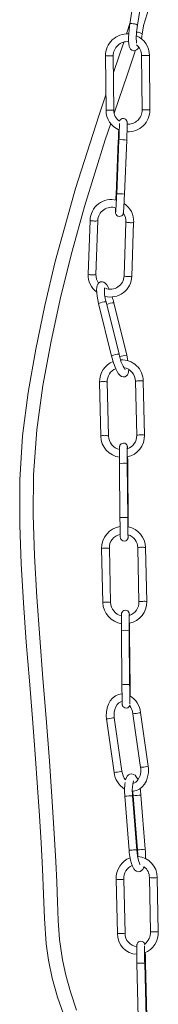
# Model space of a CAD drawing. Header units: millimetres. Extents: x -238 to 509, y -1369 to 291.
# Tile 5 of 7: x -118 to -64, y -685 to -304. Entities that reach past the tile are written whole.
import ezdxf

# ---------------------------------------------------------------- set-up
doc = ezdxf.new("R2010")
doc.units = ezdxf.units.MM

msp = doc.modelspace()

# ---------------------------------------------------------------- linework, layer by layer
at = {"color": 7, "linetype": 'Continuous', "lineweight": 15}
for p, q in [((-71.97, -285.09), (-75.2, -305.42)), ((-72.22, -305.79), (-69.01, -285.56)), ((-75.08, -304.68), (-76.5, -309.15)), ((-75.17, -305.38), (-75.15, -305.33)), ((-70.36, -309.17), (-69.76, -305.4)), ((-77.55, -312.31), (-81.53, -324.13)), ((-84.59, -317.7), (-84.39, -338.7)), ((-81.39, -338.67), (-81.59, -317.67)), ((-70.59, -317.56), (-70.39, -338.59)), ((-67.39, -338.59), (-67.59, -317.53)), ((-79.66, -350.55), (-80.53, -371.52)), ((-79.39, -350.12), (-80.26, -371.26)), ((-77.26, -371.26), (-76.39, -350.25)), ((-90.6, -381.38), (-91.3, -402.23)), ((-88.3, -402.34), (-87.6, -381.48)), ((-76.68, -382.01), (-77.39, -402.86)), ((-74.4, -403.12), (-73.69, -382.11)), ((-87.28, -413.58), (-82.25, -433.94)), ((-79.34, -433.21), (-84.36, -412.86)), ((-76.35, -433.61), (-81.37, -413.3)), ((-86.94, -443.99), (-86.47, -464.92)), ((-83.47, -464.85), (-83.94, -443.92)), ((-72.94, -443.68), (-72.47, -464.73)), ((-69.48, -464.54), (-69.94, -443.62)), ((-79.15, -475.6), (-78.99, -496.67)), ((-75.99, -496.67), (-76.15, -475.58)), ((-75.84, -497.56), (-75.99, -476.62)), ((-86.11, -508.46), (-85.64, -529.39)), ((-82.64, -529.32), (-83.11, -508.4)), ((-72.11, -508.15), (-71.64, -529.2)), ((-68.64, -529.01), (-69.11, -508.09)), ((-78.39, -540.31), (-78.24, -561.38)), ((-75.24, -561.38), (-75.39, -540.29)), ((-75.08, -562.27), (-75.24, -541.33)), ((-68.04, -592.76), (-71.03, -572)), ((-84.21, -574.39), (-81.22, -595.15)), ((-78.25, -594.72), (-81.24, -573.96)), ((-74, -572.43), (-71, -593.23)), ((-77.11, -604.42), (-75.45, -625.39)), ((-72.45, -625.25), (-74.12, -604.19)), ((-73.85, -604.23), (-72.19, -625.17)), ((-69.2, -624.93), (-70.86, -603.99)), ((-75.41, -625.36), (-75.42, -625.36)), ((-80.49, -636.57), (-80.02, -657.52)), ((-77.02, -657.45), (-77.49, -636.5)), ((-67.6, -635.91), (-67.12, -656.96)), ((-64.12, -656.96), (-64.6, -635.84)), ((-72.4, -669.11), (-71.9, -690.13)), ((-68.9, -690.13), (-69.4, -669.03)), ((-68.56, -689.89), (-69.06, -668.9))]:
    msp.add_line(p, q, dxfattribs=at)
at = {"color": 8, "linetype": 'Continuous', "lineweight": 15}
for p, q in [((-83.12, -317.68), (-84.59, -317.7)), ((-81.59, -317.67), (-83.12, -317.68)), ((-69.13, -317.55), (-70.59, -317.56)), ((-67.59, -317.53), (-69.13, -317.55)), ((-82.92, -338.68), (-84.39, -338.7)), ((-81.39, -338.67), (-82.92, -338.68))]:
    msp.add_line(p, q, dxfattribs=at)
at = {"color": 7, "linetype": 'Continuous', "lineweight": 15, "flags": 128}
for points in [[(-75.18, -305.32), (-75.3, -306.11), (-75.48, -307.63), (-75.61, -309.14), (-75.68, -310.56), (-75.68, -311.86), (-75.61, -313), (-75.43, -313.99), (-75.22, -314.59), (-74.9, -315.08), (-74.43, -315.47), (-73.77, -315.69), (-73.06, -315.62), (-72.55, -315.36), (-72.17, -315.01), (-71.85, -314.55), (-71.72, -314.29)], [(-70.71, -311.04), (-70.52, -310.1), (-70.36, -309.17)], [(-81.22, -339.81), (-76.11, -324.7), (-73.23, -316.19), (-73.04, -315.61)], [(-84.44, -332.71), (-87.25, -340.94), (-96.23, -369), (-104.11, -397.36), (-108.15, -414.33), (-111.69, -431.24), (-114.66, -448), (-116.79, -464.8), (-117.87, -481.9), (-117.9, -499.37), (-117.34, -514.38), (-116.44, -529.51), (-115.34, -544.67), (-114.14, -559.73), (-112.96, -574.32), (-111.88, -588.14), (-110.94, -601.05), (-110.2, -611.99), (-109.57, -622.41), (-109.04, -632.53), (-108.6, -642.33), (-108.25, -651.81), (-107.59, -661.51), (-106.69, -667.94), (-105.25, -674.81), (-103.17, -682.22), (-100.39, -690.22)], [(-76.39, -350.25), (-76.36, -349.47), (-76.3, -348.03), (-76.26, -346.69), (-76.23, -345.52), (-76.21, -344.56), (-76.21, -343.85), (-76.22, -343.35), (-76.25, -343.13), (-76.3, -342.96), (-76.42, -342.68), (-76.67, -342.35), (-77.07, -342.06), (-77.59, -341.91), (-78.17, -341.97), (-78.58, -342.17), (-78.86, -342.42), (-79.04, -342.67), (-79.14, -342.88), (-79.18, -342.99)], [(-95.83, -687.29), (-98.25, -680.2), (-100.06, -673.72), (-101.34, -667.77), (-102.43, -659.92), (-102.92, -652.57), (-103.18, -645.24), (-103.49, -637.72), (-103.87, -629.67), (-104.34, -621.06), (-105.25, -606.49), (-106.37, -590.77), (-107.66, -574.11), (-108.9, -558.74), (-110.14, -543.07), (-111.28, -527.24), (-112.18, -511.29), (-112.67, -495.42), (-112.5, -479.87), (-111.23, -462.5), (-108.86, -445.34), (-105.67, -428.11), (-101.89, -410.69), (-97.58, -393.27), (-92.77, -375.96), (-84.75, -350.22), (-82.58, -343.81)], [(-80.7, -376.51), (-80.71, -377.21), (-80.72, -377.92), (-80.7, -378.42), (-80.67, -378.64), (-80.63, -378.82), (-80.51, -379.09), (-80.25, -379.43), (-79.85, -379.71), (-79.34, -379.86), (-78.75, -379.8), (-78.34, -379.6), (-78.06, -379.36), (-77.88, -379.1), (-77.78, -378.89), (-77.74, -378.76), (-77.71, -378.64), (-77.68, -378.51), (-77.65, -378.24), (-77.6, -377.64), (-77.54, -376.73), (-77.47, -375.61), (-77.4, -374.31), (-77.33, -372.89), (-77.27, -371.49), (-77.26, -371.22)], [(-80.26, -371.1), (-80.29, -371.87), (-80.36, -373.32), (-80.42, -374.68), (-80.49, -375.89), (-80.55, -376.88), (-80.61, -377.61), (-80.64, -377.97), (-80.65, -378.04), (-80.65, -378.04)], [(-80.53, -371.52), (-80.57, -372.3), (-80.61, -373.46)], [(-83.17, -408.02), (-83.53, -407.28), (-84.1, -406.36), (-84.69, -405.7), (-85.2, -405.36), (-85.83, -405.17), (-86.53, -405.23), (-87.18, -405.57), (-87.59, -406.03), (-87.84, -406.54), (-88, -407.19), (-88.07, -408.22), (-88.01, -409.37), (-87.85, -410.75), (-87.59, -412.2), (-87.28, -413.58)], [(-82.26, -433.9), (-82.06, -434.68), (-81.62, -436.16), (-81.15, -437.55), (-80.64, -438.81), (-80.1, -439.91), (-79.53, -440.83), (-78.94, -441.49), (-78.43, -441.83), (-77.8, -442.02), (-77.1, -441.96), (-76.45, -441.62), (-76.04, -441.17), (-75.79, -440.65), (-75.63, -440), (-75.58, -439.17)], [(-75.91, -435.73), (-76.04, -434.99), (-76.35, -433.61)], [(-76.09, -469.84), (-76.09, -469.82), (-76.11, -469.26), (-76.12, -469.06), (-76.14, -468.89), (-76.17, -468.77), (-76.22, -468.6), (-76.38, -468.27), (-76.7, -467.93), (-77.14, -467.69), (-77.67, -467.61), (-78.21, -467.73), (-78.59, -467.95), (-78.84, -468.22), (-78.99, -468.48), (-79.07, -468.7), (-79.11, -468.83), (-79.12, -468.91), (-79.13, -469), (-79.14, -469.12), (-79.15, -469.46), (-79.16, -470.09), (-79.16, -471.01), (-79.17, -472.15), (-79.16, -473.47), (-79.16, -474.9), (-79.15, -475.6)], [(-76.15, -475.58), (-76.16, -474.81), (-76.16, -473.39), (-76.17, -472.09), (-76.16, -470.98), (-76.16, -470.1), (-76.15, -469.51), (-76.14, -469.3), (-76.14, -469.3)], [(-75.99, -476.62), (-76, -475.84), (-76.01, -474.37), (-76.03, -472.97), (-76.03, -472.95)], [(-78.99, -496.54), (-78.99, -497.32), (-78.97, -498.79), (-78.95, -500.19), (-78.94, -501.45), (-78.92, -502.51), (-78.9, -503.34), (-78.87, -503.9), (-78.86, -504.1), (-78.84, -504.26), (-78.82, -504.39), (-78.77, -504.56), (-78.6, -504.88), (-78.29, -505.22), (-77.85, -505.47), (-77.31, -505.55), (-76.77, -505.43), (-76.4, -505.2), (-76.15, -504.94), (-75.99, -504.68), (-75.91, -504.46), (-75.88, -504.33), (-75.87, -504.24), (-75.86, -504.16), (-75.85, -504.04), (-75.83, -503.7), (-75.83, -503.13)], [(-75.34, -534.35), (-75.36, -533.97), (-75.37, -533.77), (-75.39, -533.6), (-75.41, -533.48), (-75.46, -533.31), (-75.63, -532.98), (-75.94, -532.64), (-76.38, -532.4), (-76.92, -532.32), (-77.46, -532.44), (-77.83, -532.66), (-78.08, -532.93), (-78.24, -533.19), (-78.32, -533.41), (-78.35, -533.54), (-78.36, -533.62), (-78.37, -533.71), (-78.38, -533.83), (-78.39, -534.17), (-78.4, -534.8), (-78.41, -535.72), (-78.41, -536.86), (-78.41, -538.18), (-78.4, -539.61), (-78.39, -540.31)], [(-75.39, -540.29), (-75.4, -539.52), (-75.41, -538.1), (-75.41, -536.8), (-75.41, -535.69), (-75.4, -534.81), (-75.4, -534.22), (-75.39, -534.01), (-75.39, -534.01)], [(-75.24, -541.33), (-75.24, -540.55), (-75.26, -539.08), (-75.28, -537.68), (-75.28, -537.43)], [(-78.24, -561.25), (-78.23, -562.03), (-78.22, -563.5), (-78.2, -564.9), (-78.18, -566.16), (-78.16, -567.22), (-78.14, -568.05), (-78.12, -568.61), (-78.11, -568.81), (-78.09, -568.97), (-78.06, -569.1), (-78.01, -569.27), (-77.85, -569.59), (-77.53, -569.93), (-77.09, -570.18), (-76.56, -570.26), (-76.01, -570.14), (-75.64, -569.91), (-75.39, -569.65), (-75.24, -569.39), (-75.16, -569.17), (-75.12, -569.04), (-75.11, -568.95), (-75.11, -568.95)], [(-75.06, -565.53), (-75.07, -564.4), (-75.07, -562.97), (-75.08, -562.27)], [(-78.07, -564.74), (-78.32, -564.73), (-79.6, -564.99), (-80.78, -565.54), (-81.84, -566.37), (-82.75, -567.45), (-83.48, -568.74), (-83.99, -570.21), (-84.27, -571.8), (-84.31, -573.44), (-84.21, -574.39)], [(-81.24, -573.96), (-81.31, -573.31), (-81.28, -572.02), (-81.04, -570.8), (-80.62, -569.72), (-80.06, -568.85), (-79.39, -568.22), (-78.67, -567.84), (-78.07, -567.74)], [(-74.2, -602.41), (-73.92, -602.43), (-72.65, -602.16), (-71.47, -601.61), (-70.41, -600.78), (-69.5, -599.7), (-68.77, -598.41), (-68.26, -596.94), (-67.98, -595.36), (-67.94, -593.72), (-68.04, -592.76)], [(-71.01, -593.19), (-70.94, -593.84), (-70.97, -595.13), (-71.21, -596.36), (-71.63, -597.43), (-72.19, -598.3), (-72.86, -598.93), (-73.58, -599.31), (-74, -599.38)], [(-72.04, -598.07), (-72.13, -597.82), (-72.66, -596.84), (-73.13, -596.29), (-73.69, -595.92), (-74.38, -595.74), (-75.11, -595.83), (-75.72, -596.16), (-76.15, -596.61), (-76.49, -597.2), (-76.8, -598.09), (-76.81, -598.11)], [(-74.12, -604.19), (-74.17, -603.45), (-74.21, -602.08), (-74.17, -600.82), (-74.07, -599.74), (-73.92, -598.94), (-73.8, -598.52), (-73.73, -598.39), (-73.74, -598.39)], [(-74.06, -602.42), (-73.96, -603.06), (-73.85, -604.23)], [(-75.45, -625.36), (-75.37, -626.17), (-75.18, -627.69), (-74.91, -629.11), (-74.58, -630.4), (-74.17, -631.53), (-73.65, -632.51), (-73.17, -633.06), (-72.61, -633.44), (-71.92, -633.62), (-71.2, -633.53), (-70.59, -633.19), (-70.15, -632.74), (-69.81, -632.15), (-69.65, -631.68)], [(-71.16, -630.84), (-71.15, -630.85), (-71.23, -630.72), (-71.41, -630.35), (-71.65, -629.7), (-71.91, -628.77), (-72.15, -627.61), (-72.34, -626.29), (-72.46, -625.12)], [(-69.39, -661.87), (-69.39, -661.84), (-69.44, -661.63), (-69.5, -661.45), (-69.63, -661.19), (-69.91, -660.87), (-70.34, -660.61), (-70.87, -660.51), (-71.44, -660.61), (-71.84, -660.83), (-72.1, -661.1), (-72.26, -661.36), (-72.34, -661.57), (-72.38, -661.71), (-72.4, -661.85), (-72.43, -662.08), (-72.45, -662.62), (-72.47, -663.38), (-72.47, -664.44), (-72.46, -665.69), (-72.44, -667.07), (-72.41, -668.55), (-72.4, -669.11)]]:
    msp.add_lwpolyline(points, dxfattribs=at)
at = {"color": 8, "linetype": 'Continuous', "lineweight": 15, "flags": 128}
for points in [[(-75.15, -305.33), (-75.13, -305.25), (-74.88, -305.18), (-74.45, -305.15), (-73.9, -305.19), (-73.32, -305.29), (-72.8, -305.42), (-72.42, -305.58), (-72.23, -305.73), (-72.25, -305.79)], [(-68.92, -338.54), (-68.35, -338.54), (-67.85, -338.53), (-67.52, -338.53), (-67.39, -338.53), (-67.4, -338.53)], [(-79.4, -350.53), (-79.54, -350.54), (-79.66, -350.55)], [(-80.3, -371.51), (-80.41, -371.51), (-80.53, -371.52)], [(-76.05, -403.08), (-75.47, -403.09), (-74.95, -403.08), (-74.57, -403.04), (-74.4, -402.98), (-74.41, -402.96)], [(-72.47, -464.61), (-72.47, -464.61), (-72.36, -464.56), (-72.03, -464.51), (-71.55, -464.48), (-70.97, -464.45)], [(-78.99, -496.54), (-78.88, -496.5), (-78.57, -496.46), (-78.08, -496.43), (-77.51, -496.42), (-76.93, -496.42), (-76.44, -496.44), (-76.11, -496.48), (-75.99, -496.52), (-76, -496.52)], [(-71.64, -529.08), (-71.64, -529.08), (-71.53, -529.03), (-71.2, -528.98), (-70.71, -528.95), (-70.14, -528.93)], [(-78.24, -561.25), (-78.13, -561.21), (-77.81, -561.17), (-77.33, -561.14), (-76.75, -561.13), (-76.18, -561.13), (-75.69, -561.15), (-75.36, -561.18), (-75.24, -561.23), (-75.24, -561.23)], [(-68.52, -592.89), (-68.18, -592.81), (-68.04, -592.76), (-68.05, -592.76)], [(-75.42, -625.36), (-75.43, -625.36), (-75.23, -625.34), (-74.83, -625.3), (-74.3, -625.26), (-73.72, -625.21), (-73.17, -625.17), (-72.74, -625.14), (-72.5, -625.12), (-72.49, -625.12)], [(-67.12, -656.86), (-67.12, -656.86), (-67, -656.9), (-66.68, -656.92), (-66.19, -656.93), (-65.61, -656.93), (-65.04, -656.91)]]:
    msp.add_lwpolyline(points, dxfattribs=at)
at = {"color": 7, "linetype": 'Continuous', "lineweight": 15}
for centre, radius, start, end in [((-250.91, -245.54), 190.8, 341.6797, 348.0183), ((-44.06, -310.86), 28.61, 169.8006, 183.8805), ((-76.14, -317.59), 8.45, 86.4028, 180.7503), ((-76.17, -317.57), 5.43, 84.6342, 181.0074), ((-75.76, -317.43), 8.17, 359.3159, 67.5801), ((-75.72, -317.44), 5.12, 358.6407, 52.9247), ((-76.2, -338.78), 8.19, 179.4018, 248.104), ((-76.25, -338.77), 5.14, 178.8849, 235.2466), ((-75.81, -338.66), 5.43, 264.7691, 1.0084), ((-75.83, -338.65), 8.44, 266.9689, 0.79), ((242, -363.75), 321.93, 176.8908, 177.6494), ((-253.51, -341.96), 174.31, 357.314, 359.3686), ((-82.29, -381.6), 8.31, 76.5865, 178.4254), ((-82.26, -381.63), 5.34, 71.1502, 178.3812), ((-81.98, -381.75), 8.31, 357.5287, 56.7294), ((-81.67, -381.69), 5, 356.3531, 37.5601), ((-83.19, -402.67), 8.13, 176.9366, 233.4872), ((-83.31, -402.65), 5, 176.3455, 217.3817), ((-82.69, -402.74), 8.31, 255.2908, 358.42), ((-82.72, -402.72), 5.33, 248.594, 358.4783), ((-71.75, -408.62), 13.3, 175.423, 198.5666), ((-109, -419.86), 28.4, 13.3681, 18.1881), ((-63.09, -430.31), 16.51, 190.0115, 212.5963), ((-78.59, -443.76), 8.35, 111.6139, 181.5505), ((-78.35, -443.77), 8.41, 1.0516, 92.5267), ((-78.38, -443.79), 5.44, 1.1618, 80.6002), ((-78.7, -443.7), 5.25, 111.6358, 182.4556), ((-78.05, -464.75), 8.43, 181.1605, 263.3013), ((-78, -464.72), 5.48, 181.32, 258.556), ((-77.84, -464.77), 8.37, 281.5682, 1.5787), ((-77.84, -464.77), 5.36, 288.2522, 1.7696), ((171.98, -496.11), 247.97, 180.0948, 181.7902), ((-540.27, -501.28), 464.45, 0.1555, 0.4596), ((-77.7, -508.25), 8.41, 98.5808, 181.4608), ((-77.87, -508.12), 5.25, 101.4026, 183.0155), ((-77.37, -508.16), 5.26, 0.0926, 72.9451), ((-77.48, -508.23), 8.38, 0.9954, 78.5481), ((-77.23, -529.22), 8.41, 181.1228, 262.8234), ((-77.22, -529.22), 5.42, 181.039, 257.4302), ((-77.01, -529.24), 5.37, 288.1056, 1.7363), ((-77.01, -529.24), 8.37, 281.9365, 1.5796), ((172.73, -560.82), 247.97, 180.0948, 181.7902), ((-79.48, -572.78), 8.49, 5.2317, 59.6044), ((-80.46, -573.22), 6.5, 6.9608, 36.45), ((-71.48, -593.84), 6.82, 187.4034, 218.7131), ((-72.79, -594.39), 8.46, 185.115, 238.6477), ((-55.31, -602.2), 21.92, 171.955, 185.8364), ((-94.38, -605.62), 23.58, 3.9433, 10.334), ((-93.83, -627.07), 21.73, 358.1634, 5.0387), ((-95.95, -627.17), 26.84, 357.1836, 4.7864), ((-71.82, -636.26), 8.68, 112.0336, 182.0217), ((-72.59, -635.71), 7.99, 359.0581, 86.6053), ((-71.92, -636.21), 5.58, 115.2638, 182.9908), ((-72.69, -635.77), 5.1, 358.4352, 53.3382), ((-72.04, -657.65), 7.98, 179.0196, 266.9505), ((-72, -657.59), 5.02, 178.3591, 266.3139), ((-72.78, -657.1), 8.66, 292.4907, 2.0552), ((-72.86, -657.08), 5.75, 306.7747, 2.2128), ((35.55, -665.15), 105.02, 178.4394, 182.1179), ((-282.32, -673.67), 213.31, 1.2799, 2.3356)]:
    msp.add_arc(centre, radius, start, end, dxfattribs=at)
at = {"color": 8, "linetype": 'Continuous', "lineweight": 15}
for centre, radius, start, end in [((-72.16, -311.27), 2.76, 49.307, 98.456), ((-64.68, -815.1), 476.57, 90.5105, 90.6863), ((-78.7, -369.72), 19.61, 83.2213, 91.9959), ((-79.57, -390.58), 19.49, 83.2023, 92.0138), ((-89.5, -378.75), 2.85, 247.254, 274.8169), ((-88.66, -377.97), 3.66, 260.6613, 286.8875), ((-75.58, -379.38), 2.85, 247.2762, 274.8045), ((-74.71, -379.26), 3.03, 257.8451, 289.7273), ((-90.2, -399.61), 2.85, 247.2669, 274.8097), ((-89.37, -398.84), 3.65, 260.6241, 286.9539), ((-76.32, -400.54), 2.55, 245.7731, 276.0507), ((-84.32, -419.29), 6.43, 90.3818, 117.3559), ((-80.88, -421.93), 8.65, 93.2764, 111.9225), ((-79.42, -439.12), 5.93, 89.5233, 118.2381), ((-75.86, -442.26), 8.66, 93.2898, 111.866), ((-85.86, -447.08), 3.27, 82.5107, 109.2401), ((-84.96, -448.52), 4.71, 77.4996, 95.7954), ((-71.78, -447.6), 4.09, 85.2268, 106.524), ((-70.96, -448.22), 4.71, 77.4996, 95.7954), ((-85.39, -468), 3.27, 82.5039, 109.2496), ((-84.49, -469.47), 4.73, 77.5491, 95.7692), ((-70.49, -469.12), 4.69, 77.4591, 95.827), ((-77.6, -482.29), 6.87, 77.8436, 103.0637), ((-76.14, -476.81), 0.238, 53.1343, 91.7891), ((-85.03, -511.55), 3.27, 82.5107, 109.2401), ((-84.13, -513), 4.71, 77.4996, 95.7954), ((-70.95, -512.07), 4.09, 85.2268, 106.524), ((-70.13, -512.69), 4.71, 77.4996, 95.7954), ((-84.56, -532.47), 3.27, 82.5039, 109.2496), ((-83.66, -533.94), 4.73, 77.5491, 95.7692), ((-69.66, -533.59), 4.69, 77.4591, 95.827), ((-76.84, -547), 6.87, 77.8436, 103.0637), ((-75.38, -541.52), 0.238, 53.1343, 91.7891), ((-71.5, -571.22), 0.909, 268.9249, 300.6835), ((-84.46, -561.92), 12.47, 271.1321, 282.6689), ((-81.7, -573.19), 0.9, 268.7831, 300.8666), ((-74.25, -559.93), 12.5, 271.1523, 282.6579), ((-81.46, -582.67), 12.48, 271.1362, 282.6666), ((-78.71, -593.94), 0.907, 268.9036, 300.7111), ((-71.2, -581.08), 12.11, 270.9902, 282.8056), ((-67.06, -712.15), 108.19, 93.739, 95.3278), ((-63.82, -711.68), 107.92, 93.736, 95.3288), ((-62.18, -732.42), 107.72, 93.7349, 95.3306), ((-79.3, -629.9), 6.77, 259.9, 277.5906), ((-78.3, -633.74), 2.87, 267.8164, 286.3079), ((-66.41, -629.19), 6.83, 259.9813, 277.5384), ((-65.4, -633.09), 2.87, 267.8093, 286.3209), ((-78.83, -650.84), 6.78, 259.9055, 277.587), ((-77.82, -654.69), 2.87, 267.8139, 286.3124), ((-64.93, -654.07), 2.84, 267.7434, 286.4042), ((-72.25, -612.42), 56.69, 269.8471, 272.8797), ((-69.37, -665.87), 3.05, 269.8429, 275.8491)]:
    msp.add_arc(centre, radius, start, end, dxfattribs=at)

doc.saveas('drawing.dxf')
